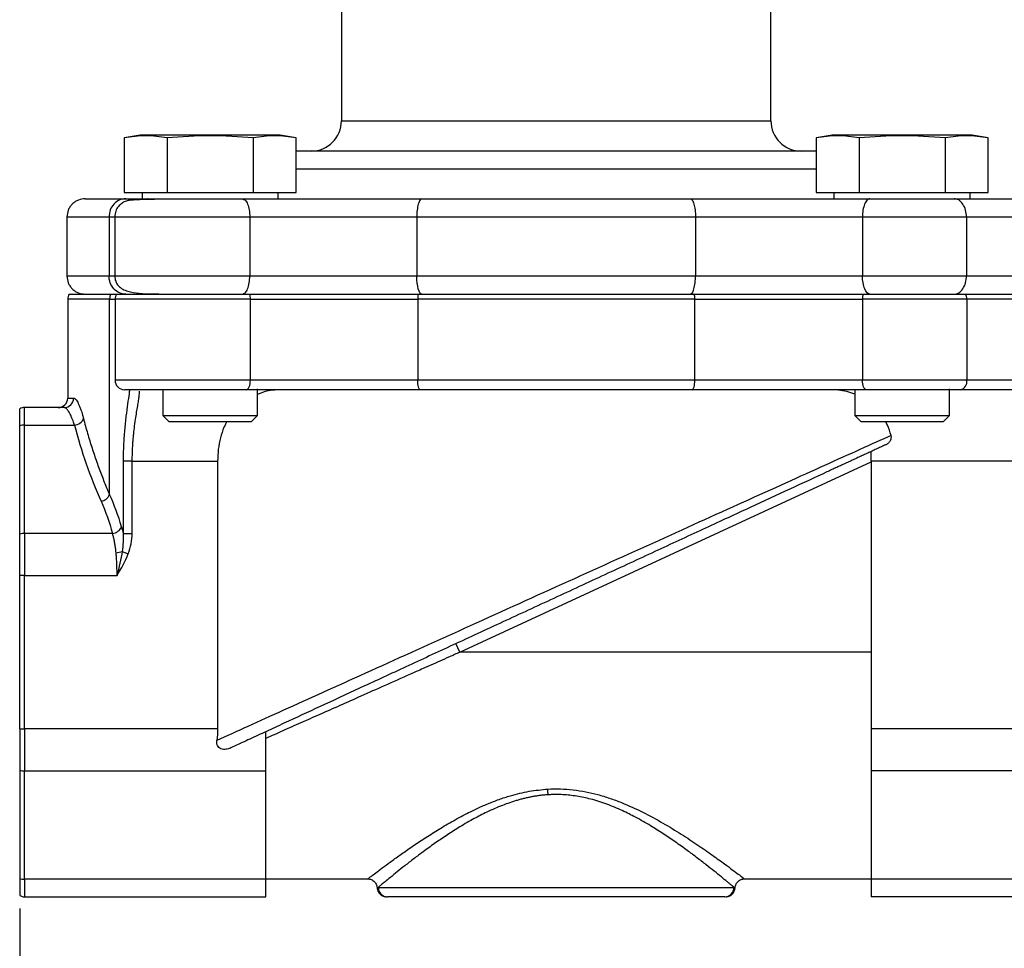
# Model space of a CAD drawing. Header units: inches. Extents: x 0 to 22, y 0 to 17.
# Tile 2 of 15: x 3 to 6.2, y 6.1 to 9.2. Entities that reach past the tile are written whole.
import ezdxf

# ---------------------------------------------------------------- set-up
doc = ezdxf.new("R2010")
doc.units = ezdxf.units.IN
doc.header["$LTSCALE"] = 2
doc.header["$MEASUREMENT"] = 0
doc.linetypes.add('SLD-Solid', pattern=[0])
doc.layers.add('DIMENSIONS', color=140, linetype='SLD-Solid', lineweight=25)
doc.styles.add('SLDTEXTSTYLE0', font='TXT', dxfattribs={"width": 0.75})
doc.dimstyles.new('SLDDIMSTYLE0', dxfattribs={"dimtxt": 0.25, "dimasz": 0.3, "dimexe": 0, "dimexo": 0.0625, "dimgap": 0.0625, "dimtad": 0, "dimtih": 1, "dimtoh": 1, "dimrnd": 1e-09, "dimzin": 4, "dimdsep": 46, "dimtxsty": 'SLDTEXTSTYLE0', "dimsah": 1, "dimcen": 0.09, "dimadec": 0, "dimazin": 1, "dimtfac": 1, "dimtofl": 0, "dimtmove": 0, "dimatfit": 3, "dimfxl": 0, "dimfrac": 2, "dimtolj": 1, "dimtzin": 12, "dimarcsym": 0})
doc.dimstyles.new('SLDDIMSTYLE2', dxfattribs={"dimtxt": 0.25, "dimasz": 0.3, "dimexe": 0, "dimexo": 0.0625, "dimgap": 0.0625, "dimtad": 0, "dimtih": 1, "dimtoh": 1, "dimrnd": 1e-09, "dimzin": 12, "dimdsep": 46, "dimtxsty": 'SLDTEXTSTYLE0', "dimsah": 1, "dimcen": 0.09, "dimadec": 0, "dimazin": 3, "dimtfac": 1, "dimtofl": 0, "dimtmove": 0, "dimatfit": 3, "dimfxl": 0, "dimfrac": 2, "dimtolj": 1, "dimtzin": 12, "dimarcsym": 0})

# ---------------------------------------------------------------- blocks, each defined once
blk = doc.blocks.new('_D')
at = {"layer": 'DIMENSIONS'}
for p, q in [((5.0227, 11.0564), (8.121, 11.0564)), ((7.871, 11.0564), (7.871, 9.1084)), ((7.4553, 8.6569), (7.3792, 8.6569)), ((7.3792, 8.6569), (7.3792, 8.2601)), ((8.2866, 8.6569), (8.3628, 8.6569)), ((8.3628, 8.6569), (8.3628, 8.2601)), ((7.3792, 8.2601), (7.4553, 8.2601)), ((8.3628, 8.2601), (8.2866, 8.2601)), ((7.871, 6.2614), (7.871, 8.2093)), ((6.6918, 6.2614), (8.121, 6.2614))]:
    blk.add_line(p, q, dxfattribs=at)
for points in [[(7.871, 11.0564), (7.811, 10.7564), (7.931, 10.7564)], [(7.871, 6.2614), (7.931, 6.5614), (7.811, 6.5614)]]:
    blk.add_solid(points, dxfattribs=at)
at = {"layer": 'DIMENSIONS', "char_height": 0.25, "attachment_point": 1, "style": 'SLDTEXTSTYLE0'}
for s, insert in [('4.80', (7.5477, 9.03)), ('121.8', (7.4553, 8.5823))]:
    blk.add_mtext(s, dxfattribs=dict(at, insert=insert))
blk = doc.blocks.new('_D_2')
at = {"layer": 'DIMENSIONS'}
for p, q in [((2.9858, 6.2222), (2.9858, 5.2238)), ((6.6078, 6.2222), (6.6078, 5.2238)), ((2.9858, 5.4738), (4.1781, 5.4738)), ((4.4736, 5.4719), (4.3974, 5.4719)), ((4.3974, 5.4719), (4.3974, 5.0751)), ((5.1201, 5.4719), (5.1963, 5.4719)), ((5.1963, 5.4719), (5.1963, 5.0751)), ((6.6078, 5.4738), (5.4155, 5.4738)), ((4.3974, 5.0751), (4.4736, 5.0751)), ((5.1963, 5.0751), (5.1201, 5.0751))]:
    blk.add_line(p, q, dxfattribs=at)
for points in [[(2.9858, 5.4738), (3.2858, 5.4138), (3.2858, 5.5338)], [(6.6078, 5.4738), (6.3078, 5.5338), (6.3078, 5.4138)]]:
    blk.add_solid(points, dxfattribs=at)
at = {"layer": 'DIMENSIONS', "char_height": 0.25, "attachment_point": 1, "style": 'SLDTEXTSTYLE0'}
for s, insert in [('3.62', (4.4736, 5.845)), ('92.0', (4.4736, 5.3973))]:
    blk.add_mtext(s, dxfattribs=dict(at, insert=insert))

msp = doc.modelspace()

# ---------------------------------------------------------------- linework, layer by layer
for p, q in [((4.0473, 9.3704), (4.0473, 8.8214)), ((5.4643, 8.8214), (5.4643, 9.3704)), ((4.0473, 8.8214), (5.4643, 8.8214)), ((3.3831, 8.7744), (3.3308, 8.7651)), ((3.8456, 8.7744), (3.3831, 8.7744)), ((3.8978, 8.7651), (3.8456, 8.7744)), ((5.6661, 8.7744), (5.6138, 8.7651)), ((6.1286, 8.7744), (5.6661, 8.7744)), ((6.1808, 8.7651), (6.1286, 8.7744)), ((3.3308, 8.7651), (3.3308, 8.5844)), ((3.4726, 8.7651), (3.4726, 8.5844)), ((3.7561, 8.7651), (3.7561, 8.5844)), ((3.8978, 8.5844), (3.8978, 8.7651)), ((5.6138, 8.7651), (5.6138, 8.5844)), ((5.7556, 8.7651), (5.7556, 8.5844)), ((6.0391, 8.7651), (6.0391, 8.5844)), ((6.1808, 8.5844), (6.1808, 8.7651)), ((5.6138, 8.6614), (3.8978, 8.6614)), ((3.3308, 8.5844), (3.4726, 8.5844)), ((3.3896, 8.5844), (3.3896, 8.5644)), ((3.4726, 8.5844), (3.7561, 8.5844)), ((3.7561, 8.5844), (3.8978, 8.5844)), ((3.8391, 8.5644), (3.8391, 8.5844)), ((5.6138, 8.5844), (5.7556, 8.5844)), ((5.6726, 8.5844), (5.6726, 8.5644)), ((5.7556, 8.5844), (6.0391, 8.5844)), ((6.0391, 8.5844), (6.1808, 8.5844)), ((6.1221, 8.5644), (6.1221, 8.5844)), ((3.3896, 8.5644), (3.6143, 8.5644)), ((3.7203, 8.5644), (3.7248, 8.5622)), ((6.0691, 8.5644), (6.4478, 8.5644)), ((3.1418, 8.5044), (3.1418, 8.3094)), ((3.2806, 8.5044), (3.2806, 8.3094)), ((3.2806, 8.5044), (3.3015, 8.5044)), ((3.2993, 8.5044), (3.2993, 8.3094)), ((3.7451, 8.5044), (3.7451, 8.3094)), ((3.7451, 8.5044), (4.2961, 8.5044)), ((4.2961, 8.5044), (4.2961, 8.3094)), ((5.2156, 8.5044), (5.2156, 8.3094)), ((5.2156, 8.5044), (5.7665, 8.5044)), ((5.7665, 8.5044), (5.7665, 8.3094)), ((6.1096, 8.5044), (6.1096, 8.3094)), ((6.1096, 8.5044), (6.4882, 8.5044)), ((3.3002, 8.3094), (3.2806, 8.3094)), ((4.2961, 8.3094), (3.7451, 8.3094)), ((5.7665, 8.3094), (5.2156, 8.3094)), ((6.4882, 8.3094), (6.1096, 8.3094)), ((3.1443, 8.2334), (3.1443, 7.9064)), ((3.2825, 8.2334), (3.1443, 8.2334)), ((3.1488, 8.2494), (3.2866, 8.2494)), ((3.2825, 7.588), (3.2825, 8.2334)), ((3.2825, 8.2334), (3.3003, 8.2334)), ((3.2866, 8.2494), (3.3048, 8.2494)), ((3.3003, 8.2334), (3.3003, 7.9654)), ((3.747, 8.2334), (3.3003, 8.2334)), ((3.3048, 8.2494), (3.7451, 8.2494)), ((3.4581, 8.2504), (3.4581, 8.2494)), ((3.7451, 8.2494), (4.3003, 8.2494)), ((3.747, 7.9654), (3.747, 8.2334)), ((3.747, 8.2334), (4.299, 8.2334)), ((5.2134, 8.2334), (4.299, 8.2334)), ((4.299, 8.2334), (4.299, 7.9654)), ((4.3003, 8.2494), (5.2122, 8.2494)), ((4.3131, 8.2494), (4.3049, 8.2494)), ((5.2075, 8.2494), (5.1985, 8.2494)), ((5.2122, 8.2494), (5.7683, 8.2494)), ((5.2134, 7.9654), (5.2134, 8.2334)), ((5.2134, 8.2334), (5.7664, 8.2334)), ((5.7664, 8.2334), (5.7664, 7.9654)), ((6.1109, 8.2334), (5.7664, 8.2334)), ((5.7683, 8.2494), (6.1079, 8.2494)), ((6.1079, 8.2494), (6.4855, 8.2494)), ((6.1109, 8.2334), (6.1109, 7.9654)), ((6.4885, 8.2334), (6.1109, 8.2334)), ((3.747, 7.9654), (3.3003, 7.9654)), ((4.299, 7.9654), (3.747, 7.9654)), ((5.2134, 7.9654), (4.299, 7.9654)), ((5.7664, 7.9654), (5.2134, 7.9654)), ((6.1109, 7.9654), (5.7664, 7.9654)), ((6.4885, 7.9654), (6.1109, 7.9654)), ((3.4581, 7.9344), (3.4581, 7.8494)), ((3.7706, 7.8494), (3.7706, 7.9369)), ((5.7411, 7.9344), (5.7411, 7.8494)), ((6.0536, 7.8494), (6.0536, 7.9369)), ((6.4676, 7.9344), (6.09, 7.9344)), ((3.1443, 7.9064), (3.1635, 7.9064)), ((2.9858, 7.8145), (2.9858, 7.8709)), ((3.0018, 7.8177), (3.0018, 7.8754)), ((3.1329, 7.8754), (3.0018, 7.8754)), ((3.4581, 7.8494), (3.4781, 7.8294)), ((3.4581, 7.8494), (3.6143, 7.8494)), ((3.6143, 7.8494), (3.7706, 7.8494)), ((3.7506, 7.8294), (3.7706, 7.8494)), ((5.7411, 7.8494), (5.7611, 7.8294)), ((5.7411, 7.8494), (5.8973, 7.8494)), ((5.8973, 7.8494), (6.0536, 7.8494)), ((6.0336, 7.8294), (6.0536, 7.8494)), ((2.9858, 7.4572), (2.9858, 7.8145)), ((3.0018, 7.8177), (3.1663, 7.8177)), ((3.0018, 7.4603), (3.0018, 7.8177)), ((3.4781, 7.8294), (3.6143, 7.8294)), ((3.6143, 7.8294), (3.7506, 7.8294)), ((5.7611, 7.8294), (5.8973, 7.8294)), ((5.8973, 7.8294), (6.0336, 7.8294)), ((5.7958, 7.6984), (5.7958, 7.7308)), ((3.3271, 7.6984), (3.3271, 7.4599)), ((3.3572, 7.6984), (3.3271, 7.6984)), ((3.3572, 7.6984), (3.6388, 7.6984)), ((3.3572, 7.4599), (3.3572, 7.6984)), ((3.6388, 7.6984), (3.6388, 6.8157)), ((4.4384, 7.0684), (5.7958, 7.6966)), ((6.511, 7.6984), (5.7958, 7.6984)), ((5.7958, 7.6984), (5.7958, 6.8157)), ((2.9858, 7.321), (2.9858, 7.4572)), ((3.0018, 7.4603), (3.0018, 7.321)), ((3.2919, 7.4603), (3.0018, 7.4603)), ((3.3271, 7.4599), (3.3572, 7.4599)), ((3.3239, 7.4007), (3.344, 7.3932)), ((2.9858, 6.8157), (2.9858, 7.321)), ((3.0018, 7.321), (2.9858, 7.321)), ((3.0018, 7.321), (3.3071, 7.321)), ((3.0018, 6.8157), (3.0018, 7.321)), ((4.4384, 7.0684), (4.4254, 7.0965)), ((5.7958, 7.0684), (4.4384, 7.0684)), ((2.9858, 6.8157), (3.0018, 6.8157)), ((2.9858, 6.8157), (2.9858, 6.6795)), ((3.6388, 6.8157), (3.0018, 6.8157)), ((3.0018, 6.8157), (3.0018, 6.6764)), ((3.7978, 6.6764), (3.7978, 6.806)), ((6.5918, 6.8157), (5.7958, 6.8157)), ((5.7958, 6.8157), (5.7958, 6.6764)), ((2.9858, 6.6795), (2.9858, 6.3222)), ((3.0018, 6.6764), (3.7978, 6.6764)), ((3.0018, 6.3191), (3.0018, 6.6764)), ((3.7978, 6.3191), (3.7978, 6.6764)), ((6.5918, 6.6764), (5.7958, 6.6764)), ((5.7958, 6.6764), (5.7958, 6.3191)), ((2.9858, 6.3222), (2.9858, 6.2658)), ((3.7978, 6.3191), (3.0018, 6.3191)), ((3.0018, 6.3191), (3.0018, 6.2614)), ((3.7978, 6.3204), (4.1352, 6.3204)), ((3.7978, 6.2614), (3.7978, 6.3191)), ((5.3765, 6.3204), (5.7958, 6.3204)), ((6.5918, 6.3191), (5.7958, 6.3191)), ((5.7958, 6.3191), (5.7958, 6.2614)), ((4.1689, 6.2924), (5.3427, 6.2924)), ((3.0018, 6.2614), (3.7978, 6.2614)), ((6.5918, 6.2614), (5.7958, 6.2614))]:
    msp.add_line(p, q)
at = {"flags": 128}
for points in [[(3.734, 7.9344), (3.7366, 7.935), (3.739, 7.9367), (3.7412, 7.9396), (3.7432, 7.9434), (3.7448, 7.9481), (3.746, 7.9535), (3.7467, 7.9593), (3.747, 7.9654)], [(4.3078, 7.9344), (4.3061, 7.935), (4.3044, 7.9367), (4.3029, 7.9396), (4.3016, 7.9434), (4.3005, 7.9481), (4.2997, 7.9535), (4.2992, 7.9593), (4.299, 7.9654)], [(5.2046, 7.9344), (5.2064, 7.935), (5.208, 7.9367), (5.2095, 7.9396), (5.2109, 7.9434), (5.212, 7.9481), (5.2128, 7.9535), (5.2133, 7.9593), (5.2134, 7.9654)], [(5.7794, 7.9344), (5.7769, 7.935), (5.7744, 7.9367), (5.7722, 7.9396), (5.7702, 7.9434), (5.7686, 7.9481), (5.7674, 7.9535), (5.7667, 7.9593), (5.7664, 7.9654)]]:
    msp.add_lwpolyline(points, dxfattribs=at)
for centre, radius, start, end in [((3.9473, 8.8214), 0.1, 270, 0), ((5.5643, 8.8214), 0.1, 180, 270), ((3.1753, 8.2334), 0.031, 148.927, 180), ((3.3157, 8.2334), 0.0332, 151.3465, 180.1319), ((3.3313, 8.2334), 0.031, 148.927, 180), ((3.6805, 8.2337), 0.0665, 359.6686, 13.5877), ((4.3957, 8.2338), 0.0967, 170.7343, 180.2539), ((5.1169, 8.2338), 0.0965, 359.7459, 9.2821), ((5.8328, 8.2337), 0.0664, 166.3897, 180.3317), ((6.0681, 8.2336), 0.0428, 359.6603, 21.5893), ((3.3313, 7.9654), 0.031, 180, 270), ((6.0837, 7.9611), 0.0275, 283.1493, 8.83), ((3.1133, 7.9064), 0.031, 270, 360), ((3.1327, 7.9062), 0.0308, 270.3451, 0.341), ((3.0018, 7.8444), 0.031, 90, 121.073), ((3.1642, 7.852), 0.0345, 273.5254, 338.7848), ((3.0016, 7.7766), 0.0411, 89.6752, 112.5679), ((3.247, 7.6046), 0.0392, 280.5438, 334.8955), ((3.2894, 7.4951), 0.0348, 274.1283, 338.3837), ((3.0016, 7.4192), 0.0411, 89.6752, 112.5679), ((3.2996, 7.465), 0.0687, 273.483, 290.7231), ((3.0016, 6.7175), 0.0411, 247.4321, 270.3248), ((4.1545, 6.5649), 0.576, 3.2815, 5.1491), ((3.0016, 6.3601), 0.0411, 247.4321, 270.3248), ((4.1998, 6.2923), 0.0309, 179.8265, 269.8254), ((5.3118, 6.2923), 0.0309, 270.1746, 0.1735), ((3.0018, 6.2924), 0.031, 238.927, 270)]:
    msp.add_arc(centre, radius, start, end)
for points in [[(3.4726, 8.7651), (3.449, 8.7693), (3.4017, 8.7744), (3.3545, 8.7693), (3.3308, 8.7651)], [(3.8978, 8.7651), (3.8742, 8.7693), (3.8269, 8.7744), (3.7797, 8.7693), (3.7561, 8.7651)], [(5.7556, 8.7651), (5.732, 8.7693), (5.6847, 8.7744), (5.6375, 8.7693), (5.6138, 8.7651)], [(6.1808, 8.7651), (6.1572, 8.7693), (6.1099, 8.7744), (6.0627, 8.7693), (6.0391, 8.7651)], [(4.3131, 8.2494), (4.3037, 8.2494), (4.2961, 8.2762), (4.2961, 8.3094)], [(3.1663, 7.8177), (3.1887, 7.7316), (3.2181, 7.6474), (3.2542, 7.5661)], [(3.3218, 7.4822), (3.3115, 7.5184), (3.2983, 7.5537), (3.2825, 7.588)], [(3.2542, 7.5661), (3.2694, 7.5318), (3.282, 7.4964), (3.2919, 7.4603)], [(3.3218, 7.4822), (3.3238, 7.4752), (3.3256, 7.4677), (3.3271, 7.4599)], [(3.3271, 7.4599), (3.3284, 7.4416), (3.327, 7.4221), (3.3239, 7.4007)], [(3.344, 7.3932), (3.3521, 7.4147), (3.3572, 7.437), (3.3572, 7.4599)], [(3.3239, 7.4007), (3.3202, 7.3755), (3.3142, 7.3485), (3.3071, 7.321)], [(3.3071, 7.321), (3.3212, 7.3441), (3.3345, 7.3677), (3.344, 7.3932)], [(3.6388, 6.8157), (3.6388, 6.8026), (3.6379, 6.7897), (3.6361, 6.777)], [(4.1689, 6.2924), (4.1665, 6.2914), (4.1653, 6.2909), (4.1653, 6.2909)], [(5.3464, 6.2909), (5.3464, 6.2909), (5.3451, 6.2914), (5.3427, 6.2924)], [(4.1962, 6.2614), (4.1962, 6.2614), (4.1974, 6.2614), (4.1997, 6.2614)]]:
    msp.add_open_spline(points, degree=3)
for points, knots in [([(3.7561, 8.7651), (3.7089, 8.7693), (3.6617, 8.7718), (3.567, 8.7718), (3.5197, 8.7693), (3.4726, 8.7651)], [0, 0, 0, 0, 0.5, 0.5, 1, 1, 1, 1]), ([(6.0391, 8.7651), (5.9919, 8.7693), (5.9447, 8.7718), (5.85, 8.7718), (5.8027, 8.7693), (5.7556, 8.7651)], [0, 0, 0, 0, 0.5, 0.5, 1, 1, 1, 1]), ([(4.7558, 8.7214), (4.7192, 8.7214), (4.646, 8.7214), (4.535, 8.7214), (4.4237, 8.7214), (4.3119, 8.7214), (4.2029, 8.7214), (4.0972, 8.7214), (3.9984, 8.7214), (3.9316, 8.7214), (3.9009, 8.7214), (3.8978, 8.7214)], [0, 0, 0, 0, 0.1147645, 0.2295399, 0.3511897, 0.472861, 0.5995815, 0.7263236, 0.8557404, 0.9851794, 1, 1, 1, 1]), ([(5.6138, 8.7214), (5.6107, 8.7214), (5.5801, 8.7214), (5.5132, 8.7214), (5.4253, 8.7214), (5.3438, 8.7214), (5.272, 8.7214), (5.187, 8.7214), (5.0879, 8.7214), (4.9767, 8.7214), (4.8656, 8.7214), (4.7924, 8.7214), (4.7558, 8.7214)], [0, 0, 0, 0, 0.0148199, 0.1442289, 0.2736601, 0.358217, 0.4425912, 0.5271674, 0.6488098, 0.7704738, 0.8852315, 1, 1, 1, 1]), ([(3.2018, 8.5644), (3.1943, 8.5636), (3.1827, 8.5623), (3.1687, 8.5548), (3.1591, 8.5471), (3.1513, 8.5375), (3.1439, 8.5235), (3.1426, 8.5119), (3.1418, 8.5044)], [0, 0, 0, 0, 0.239468, 0.368363, 0.499991, 0.63162, 0.760519, 1, 1, 1, 1]), ([(3.2018, 8.5644), (3.2019, 8.5644), (3.2019, 8.5644), (3.2026, 8.5644), (3.2036, 8.5644), (3.205, 8.5644), (3.2067, 8.5644), (3.2089, 8.5644), (3.2115, 8.5644), (3.2145, 8.5644), (3.2179, 8.5644), (3.2217, 8.5644), (3.2259, 8.5644), (3.2305, 8.5644), (3.2369, 8.5644), (3.2456, 8.5644), (3.2573, 8.5644), (3.2702, 8.5644), (3.2845, 8.5644), (3.3001, 8.5644), (3.317, 8.5644), (3.3293, 8.5644), (3.3355, 8.5644)], [0, 0, 0, 0, 0.038559, 0.077064, 0.115525, 0.153952, 0.192355, 0.230743, 0.269128, 0.307518, 0.345924, 0.384355, 0.422823, 0.461335, 0.499904, 0.571276, 0.642565, 0.713836, 0.785151, 0.856575, 0.92817, 1, 1, 1, 1]), ([(3.3355, 8.5644), (3.3283, 8.5644), (3.3211, 8.5628), (3.3079, 8.5568), (3.3018, 8.5523), (3.2916, 8.5412), (3.2875, 8.5346), (3.282, 8.5201), (3.2806, 8.5122), (3.2806, 8.5044)], [0, 0, 0, 0, 0.25, 0.25, 0.5, 0.5, 0.75, 0.75, 1, 1, 1, 1]), ([(3.7248, 8.5634), (3.715, 8.5634), (3.6957, 8.5634), (3.6566, 8.5633), (3.6086, 8.5633), (3.5545, 8.5631), (3.5064, 8.563), (3.4653, 8.5627), (3.4312, 8.5623), (3.4039, 8.5619), (3.3806, 8.5612), (3.3616, 8.5602), (3.3475, 8.559), (3.3353, 8.5563), (3.3223, 8.5496), (3.3109, 8.5393), (3.3014, 8.5239), (3.3, 8.511), (3.2993, 8.5044)], [0, 0, 0, 0, 0.055408, 0.108992, 0.210397, 0.304785, 0.391799, 0.472294, 0.545273, 0.61173, 0.670878, 0.738687, 0.794223, 0.841931, 0.878288, 0.916776, 0.957758, 1, 1, 1, 1]), ([(3.3355, 8.5644), (3.348, 8.5644), (3.3733, 8.5644), (3.3962, 8.5644), (3.408, 8.5644), (3.4071, 8.5644), (3.4068, 8.5644)], [0, 0, 0, 0, 0.283667, 0.569903, 0.858233, 1, 1, 1, 1]), ([(3.7203, 8.5644), (3.7261, 8.5644), (3.7375, 8.5644), (3.7549, 8.5644), (3.7724, 8.5644), (3.7901, 8.5644), (3.8079, 8.5644), (3.8258, 8.5644), (3.8439, 8.5644), (3.8807, 8.5644), (3.9368, 8.5644), (4.0129, 8.5644), (4.0895, 8.5644), (4.1505, 8.5644), (4.1957, 8.5644), (4.2254, 8.5644), (4.2549, 8.5644), (4.2842, 8.5644), (4.3035, 8.5644), (4.3131, 8.5644)], [0, 0, 0, 0, 0.031052, 0.06206, 0.093037, 0.124001, 0.154965, 0.185946, 0.216959, 0.248018, 0.373994, 0.500004, 0.625979, 0.751989, 0.801649, 0.851217, 0.900756, 0.95033, 1, 1, 1, 1]), ([(3.7248, 8.5622), (3.7265, 8.5617), (3.7314, 8.56), (3.7383, 8.5476), (3.744, 8.528), (3.7447, 8.5122), (3.7451, 8.5044)], [0, 0, 0, 0, 0.151166, 0.434111, 0.717055, 1, 1, 1, 1]), ([(4.3131, 8.5644), (4.3111, 8.5644), (4.309, 8.5631), (4.3048, 8.5572), (4.3027, 8.5526), (4.2994, 8.5409), (4.2981, 8.5338), (4.2964, 8.5191), (4.2961, 8.5114), (4.2961, 8.5044)], [0, 0, 0, 0, 0.25, 0.25, 0.5, 0.5, 0.75, 0.75, 1, 1, 1, 1]), ([(4.3131, 8.5644), (4.3214, 8.5644), (4.3379, 8.5644), (4.3628, 8.5644), (4.3878, 8.5644), (4.4128, 8.5644), (4.4378, 8.5644), (4.4629, 8.5644), (4.5239, 8.5644), (4.6216, 8.5644), (4.749, 8.5644), (4.8687, 8.5644), (4.9578, 8.5644), (5.0241, 8.5644), (5.068, 8.5644), (5.1117, 8.5644), (5.1553, 8.5644), (5.1841, 8.5644), (5.1985, 8.5644)], [0, 0, 0, 0, 0.028789, 0.057508, 0.086165, 0.114767, 0.143323, 0.171839, 0.200325, 0.350479, 0.500802, 0.625661, 0.750544, 0.800213, 0.849952, 0.899802, 0.949804, 1, 1, 1, 1]), ([(5.1985, 8.5644), (5.2008, 8.5644), (5.203, 8.5628), (5.2071, 8.5568), (5.209, 8.5523), (5.2122, 8.5412), (5.2134, 8.5346), (5.2151, 8.5201), (5.2156, 8.5122), (5.2156, 8.5044)], [0, 0, 0, 0, 0.25, 0.25, 0.5, 0.5, 0.75, 0.75, 1, 1, 1, 1]), ([(5.1985, 8.5644), (5.2046, 8.5644), (5.2166, 8.5644), (5.2349, 8.5644), (5.2532, 8.5644), (5.2715, 8.5644), (5.29, 8.5644), (5.3086, 8.5644), (5.3272, 8.5644), (5.365, 8.5644), (5.4222, 8.5644), (5.4987, 8.5644), (5.5748, 8.5644), (5.6347, 8.5644), (5.6786, 8.5644), (5.7073, 8.5644), (5.7357, 8.5644), (5.7638, 8.5644), (5.7821, 8.5644), (5.7913, 8.5644)], [0, 0, 0, 0, 0.031052, 0.06206, 0.093037, 0.124001, 0.154965, 0.185946, 0.216959, 0.248019, 0.373994, 0.500004, 0.625979, 0.751989, 0.801649, 0.851217, 0.900756, 0.950329, 1, 1, 1, 1]), ([(5.7913, 8.5644), (5.7884, 8.5644), (5.7852, 8.5631), (5.7791, 8.5572), (5.7762, 8.5526), (5.7714, 8.5409), (5.7695, 8.5338), (5.7671, 8.5191), (5.7665, 8.5114), (5.7665, 8.5044)], [0, 0, 0, 0, 0.25, 0.25, 0.5, 0.5, 0.75, 0.75, 1, 1, 1, 1]), ([(5.7913, 8.5644), (5.7946, 8.5644), (5.8011, 8.5644), (5.8111, 8.5644), (5.8212, 8.5644), (5.8314, 8.5644), (5.8416, 8.5644), (5.852, 8.5644), (5.8711, 8.5644), (5.8995, 8.5644), (5.9367, 8.5644), (5.973, 8.5644), (6.002, 8.5644), (6.024, 8.5644), (6.0398, 8.5644), (6.055, 8.5644), (6.0644, 8.5644), (6.0691, 8.5644)], [0, 0, 0, 0, 0.036152, 0.072039, 0.10772, 0.143255, 0.178705, 0.214132, 0.249597, 0.374387, 0.499249, 0.624121, 0.749065, 0.811556, 0.873985, 0.936689, 1, 1, 1, 1]), ([(6.1096, 8.5044), (6.1096, 8.5114), (6.1087, 8.5191), (6.1047, 8.5338), (6.1016, 8.5409), (6.0938, 8.5526), (6.089, 8.5572), (6.079, 8.5631), (6.0739, 8.5644), (6.0691, 8.5644)], [0, 0, 0, 0, 0.25, 0.25, 0.5, 0.5, 0.75, 0.75, 1, 1, 1, 1]), ([(3.1418, 8.5044), (3.1418, 8.5044), (3.1389, 8.5044), (3.149, 8.5044), (3.1738, 8.5044), (3.217, 8.5044), (3.2594, 8.5044), (3.2806, 8.5044)], [0, 0, 0, 0, 0.000059, 0.24905, 0.499958, 0.749621, 1, 1, 1, 1]), ([(3.2995, 8.5044), (3.2999, 8.5044), (3.3008, 8.5044), (3.3102, 8.5044), (3.3255, 8.5044), (3.3469, 8.5044), (3.3737, 8.5044), (3.4055, 8.5044), (3.4417, 8.5044), (3.4813, 8.5044), (3.5238, 8.5044), (3.5681, 8.5044), (3.6133, 8.5044), (3.6511, 8.5044), (3.6808, 8.5044), (3.7028, 8.5044), (3.7244, 8.5044), (3.7382, 8.5044), (3.7451, 8.5044)], [0, 0, 0, 0, 0.067448, 0.138888, 0.210866, 0.282435, 0.354145, 0.426005, 0.497501, 0.569531, 0.640988, 0.712949, 0.784548, 0.856225, 0.892316, 0.928299, 0.96422, 1, 1, 1, 1]), ([(4.2961, 8.5044), (4.3052, 8.5044), (4.3147, 8.5044), (4.3335, 8.5044), (4.3429, 8.5044), (4.3711, 8.5044), (4.39, 8.5044), (4.447, 8.5044), (4.4853, 8.5044), (4.5624, 8.5044), (4.6012, 8.5044), (4.6788, 8.5044), (4.7176, 8.5044), (4.7955, 8.5044), (4.8345, 8.5044), (4.9119, 8.5044), (4.9504, 8.5044), (5.0652, 8.5044), (5.1409, 8.5044), (5.2156, 8.5044)], [0, 0, 0, 0, 0.03125, 0.03125, 0.0625, 0.0625, 0.125, 0.125, 0.25, 0.25, 0.375, 0.375, 0.5, 0.5, 0.625, 0.625, 0.75, 0.75, 1, 1, 1, 1]), ([(5.7665, 8.5044), (5.7679, 8.5044), (5.7699, 8.5044), (5.7734, 8.5044), (5.7752, 8.5044), (5.7805, 8.5044), (5.7841, 8.5044), (5.7949, 8.5044), (5.8021, 8.5044), (5.8241, 8.5044), (5.839, 8.5044), (5.8695, 8.5044), (5.885, 8.5044), (5.9155, 8.5044), (5.9307, 8.5044), (5.9609, 8.5044), (5.9761, 8.5044), (6.0054, 8.5044), (6.0196, 8.5044), (6.0472, 8.5044), (6.0605, 8.5044), (6.0797, 8.5044), (6.086, 8.5044), (6.0951, 8.5044), (6.098, 8.5044), (6.1025, 8.5044), (6.1039, 8.5044), (6.1068, 8.5044), (6.1084, 8.5044), (6.1096, 8.5044)], [0, 0, 0, 0, 0.015625, 0.015625, 0.03125, 0.03125, 0.0625, 0.0625, 0.125, 0.125, 0.25, 0.25, 0.375, 0.375, 0.5, 0.5, 0.625, 0.625, 0.75, 0.75, 0.875, 0.875, 0.9375, 0.9375, 0.96875, 0.96875, 0.984375, 0.984375, 1, 1, 1, 1]), ([(3.2806, 8.3094), (3.2594, 8.3094), (3.217, 8.3094), (3.1738, 8.3094), (3.149, 8.3094), (3.1389, 8.3094), (3.1418, 8.3094), (3.1418, 8.3094)], [0, 0, 0, 0, 0.250379, 0.500042, 0.75095, 0.999941, 1, 1, 1, 1]), ([(3.1418, 8.3094), (3.1426, 8.3018), (3.1439, 8.2902), (3.1513, 8.2762), (3.1591, 8.2666), (3.1687, 8.2589), (3.1827, 8.2514), (3.1943, 8.2502), (3.2018, 8.2494)], [0, 0, 0, 0, 0.239481, 0.36838, 0.500009, 0.631637, 0.760532, 1, 1, 1, 1]), ([(3.3355, 8.2494), (3.329, 8.2494), (3.322, 8.2506), (3.3085, 8.2565), (3.302, 8.2611), (3.2913, 8.2728), (3.2871, 8.2799), (3.2818, 8.2947), (3.2806, 8.3023), (3.2806, 8.3094)], [0, 0, 0, 0, 0.25, 0.25, 0.5, 0.5, 0.75, 0.75, 1, 1, 1, 1]), ([(3.2993, 8.3094), (3.3, 8.3033), (3.3014, 8.2908), (3.3114, 8.2761), (3.3255, 8.2653), (3.3473, 8.2565), (3.3795, 8.2515), (3.4147, 8.2504), (3.4376, 8.2504), (3.4453, 8.2504)], [0, 0, 0, 0, 0.102576, 0.211196, 0.323695, 0.439689, 0.665518, 0.887467, 1, 1, 1, 1]), ([(3.7451, 8.3094), (3.7359, 8.3094), (3.7173, 8.3094), (3.6882, 8.3094), (3.6536, 8.3094), (3.6133, 8.3094), (3.5681, 8.3094), (3.5238, 8.3094), (3.4813, 8.3094), (3.4417, 8.3094), (3.4055, 8.3094), (3.3737, 8.3094), (3.3469, 8.3094), (3.3255, 8.3094), (3.3102, 8.3094), (3.3008, 8.3094), (3.2999, 8.3094), (3.2995, 8.3094)], [0, 0, 0, 0, 0.047756, 0.095659, 0.143755, 0.215433, 0.287034, 0.358997, 0.430456, 0.502487, 0.573985, 0.645846, 0.717558, 0.789129, 0.861109, 0.93255, 1, 1, 1, 1]), ([(3.7248, 8.2515), (3.7265, 8.2521), (3.7314, 8.2537), (3.7383, 8.2661), (3.744, 8.2857), (3.7447, 8.3015), (3.7451, 8.3094)], [0, 0, 0, 0, 0.151176, 0.434118, 0.717059, 1, 1, 1, 1]), ([(5.2156, 8.3094), (5.1409, 8.3094), (5.0652, 8.3094), (4.9504, 8.3094), (4.9119, 8.3094), (4.8345, 8.3094), (4.7955, 8.3094), (4.7176, 8.3094), (4.6788, 8.3094), (4.6012, 8.3094), (4.5624, 8.3094), (4.4853, 8.3094), (4.447, 8.3094), (4.39, 8.3094), (4.3711, 8.3094), (4.3429, 8.3094), (4.3335, 8.3094), (4.3147, 8.3094), (4.3052, 8.3094), (4.2961, 8.3094)], [0, 0, 0, 0, 0.25, 0.25, 0.375, 0.375, 0.5, 0.5, 0.625, 0.625, 0.75, 0.75, 0.875, 0.875, 0.9375, 0.9375, 0.96875, 0.96875, 1, 1, 1, 1]), ([(5.1985, 8.2494), (5.2006, 8.2494), (5.2027, 8.2506), (5.2069, 8.2565), (5.2089, 8.2611), (5.2123, 8.2728), (5.2136, 8.2799), (5.2152, 8.2947), (5.2156, 8.3023), (5.2156, 8.3094)], [0, 0, 0, 0, 0.25, 0.25, 0.5, 0.5, 0.75, 0.75, 1, 1, 1, 1]), ([(6.1096, 8.3094), (6.1084, 8.3094), (6.1068, 8.3094), (6.1039, 8.3094), (6.1025, 8.3094), (6.098, 8.3094), (6.0951, 8.3094), (6.086, 8.3094), (6.0797, 8.3094), (6.0605, 8.3094), (6.0472, 8.3094), (6.0196, 8.3094), (6.0054, 8.3094), (5.9761, 8.3094), (5.961, 8.3094), (5.9307, 8.3094), (5.9155, 8.3094), (5.885, 8.3094), (5.8695, 8.3094), (5.839, 8.3094), (5.8241, 8.3094), (5.8021, 8.3094), (5.7949, 8.3094), (5.7841, 8.3094), (5.7805, 8.3094), (5.7752, 8.3094), (5.7734, 8.3094), (5.7708, 8.3094), (5.7698, 8.3094), (5.7681, 8.3094), (5.7673, 8.3094), (5.7665, 8.3094)], [0, 0, 0, 0, 0.015625, 0.015625, 0.03125, 0.03125, 0.0625, 0.0625, 0.125, 0.125, 0.25, 0.25, 0.375, 0.375, 0.5, 0.5, 0.625, 0.625, 0.75, 0.75, 0.875, 0.875, 0.9375, 0.9375, 0.96875, 0.96875, 0.984375, 0.984375, 0.992187, 0.992187, 1, 1, 1, 1]), ([(5.7914, 8.2494), (5.7848, 8.2494), (5.7785, 8.2557), (5.7692, 8.2782), (5.7665, 8.2934), (5.7665, 8.3094)], [0, 0, 0, 0, 0.5, 0.5, 1, 1, 1, 1]), ([(6.0691, 8.2494), (6.0739, 8.2494), (6.079, 8.2506), (6.089, 8.2565), (6.0938, 8.2611), (6.1016, 8.2728), (6.1047, 8.2799), (6.1087, 8.2947), (6.1096, 8.3023), (6.1096, 8.3094)], [0, 0, 0, 0, 0.25, 0.25, 0.5, 0.5, 0.75, 0.75, 1, 1, 1, 1]), ([(3.3482, 7.9344), (3.3477, 7.9299), (3.3463, 7.9176), (3.3419, 7.8879), (3.3364, 7.8477), (3.3315, 7.8013), (3.3279, 7.751), (3.3274, 7.7159), (3.3271, 7.6984)], [0, 0, 0, 0, 0.100134, 0.278014, 0.456803, 0.636568, 0.817957, 1, 1, 1, 1]), ([(3.734, 7.9344), (3.7217, 7.9344), (3.697, 7.9344), (3.6571, 7.9344), (3.616, 7.9344), (3.5743, 7.9344), (3.5334, 7.9344), (3.4948, 7.9344), (3.4593, 7.9344), (3.4273, 7.9344), (3.3991, 7.9344), (3.3749, 7.9344), (3.3552, 7.9344), (3.3411, 7.9344), (3.3326, 7.9344), (3.332, 7.9344), (3.3317, 7.9344)], [0, 0, 0, 0, 0.070365, 0.140782, 0.214159, 0.287642, 0.361017, 0.434502, 0.504839, 0.575284, 0.645623, 0.716066, 0.789444, 0.862926, 0.936301, 1, 1, 1, 1]), ([(3.3572, 7.6984), (3.3575, 7.7133), (3.3578, 7.7335), (3.3593, 7.7583), (3.3605, 7.7737), (3.3623, 7.793), (3.3651, 7.8164), (3.3687, 7.8421), (3.3726, 7.8657), (3.376, 7.8862), (3.3788, 7.9033), (3.381, 7.9196), (3.3809, 7.9259), (3.3807, 7.9298)], [0, 0, 0, 0, 0.137409, 0.185736, 0.235313, 0.28615, 0.375953, 0.476413, 0.571669, 0.66706, 0.763489, 0.857193, 1, 1, 1, 1]), ([(4.0759, 7.9344), (4.07, 7.9344), (4.0583, 7.9344), (4.0406, 7.9344), (4.023, 7.9344), (4.0054, 7.9344), (3.9879, 7.9344), (3.9704, 7.9344), (3.953, 7.9344), (3.9356, 7.9344), (3.9182, 7.9344), (3.8952, 7.9344), (3.8666, 7.9344), (3.8327, 7.9344), (3.7993, 7.9344), (3.7663, 7.9344), (3.7448, 7.9344), (3.734, 7.9344)], [0, 0, 0, 0, 0.050125, 0.10016, 0.150129, 0.200055, 0.249961, 0.299871, 0.349808, 0.399795, 0.449856, 0.500014, 0.600169, 0.700058, 0.799868, 0.899787, 1, 1, 1, 1]), ([(3.8552, 7.9344), (3.8365, 7.9338), (3.8068, 7.933), (3.7803, 7.9225), (3.7706, 7.9187)], [0, 0, 0, 0, 0.632466, 1, 1, 1, 1]), ([(4.3078, 7.9344), (4.3024, 7.9344), (4.2917, 7.9344), (4.2754, 7.9344), (4.2591, 7.9344), (4.2427, 7.9344), (4.2262, 7.9344), (4.2097, 7.9344), (4.1889, 7.9344), (4.1639, 7.9344), (4.1347, 7.9344), (4.1053, 7.9344), (4.0857, 7.9344), (4.0759, 7.9344)], [0, 0, 0, 0, 0.071471, 0.142879, 0.214252, 0.285622, 0.357018, 0.42847, 0.500009, 0.625036, 0.749936, 0.87487, 1, 1, 1, 1]), ([(5.2046, 7.9344), (5.1966, 7.9344), (5.1805, 7.9344), (5.1562, 7.9344), (5.1319, 7.9344), (5.1074, 7.9344), (5.0829, 7.9344), (5.0583, 7.9344), (5.0336, 7.9344), (5.0088, 7.9344), (4.9546, 7.9344), (4.8705, 7.9344), (4.7563, 7.9344), (4.642, 7.9344), (4.5512, 7.9344), (4.4838, 7.9344), (4.4394, 7.9344), (4.3952, 7.9344), (4.3513, 7.9344), (4.3223, 7.9344), (4.3078, 7.9344)], [0, 0, 0, 0, 0.027662, 0.055302, 0.082925, 0.11054, 0.138153, 0.165772, 0.193402, 0.221052, 0.248728, 0.37433, 0.500003, 0.625605, 0.751278, 0.801052, 0.85077, 0.900474, 0.950203, 1, 1, 1, 1]), ([(5.4369, 7.9344), (5.4313, 7.9344), (5.4201, 7.9344), (5.4033, 7.9344), (5.3865, 7.9344), (5.3697, 7.9344), (5.353, 7.9344), (5.3363, 7.9344), (5.3154, 7.9344), (5.2905, 7.9344), (5.2616, 7.9344), (5.233, 7.9344), (5.2141, 7.9344), (5.2046, 7.9344)], [0, 0, 0, 0, 0.071472, 0.142879, 0.214252, 0.285622, 0.357017, 0.428469, 0.500008, 0.625036, 0.749936, 0.874869, 1, 1, 1, 1]), ([(5.7794, 7.9344), (5.774, 7.9344), (5.7633, 7.9344), (5.747, 7.9344), (5.7306, 7.9344), (5.714, 7.9344), (5.6974, 7.9344), (5.6806, 7.9344), (5.6637, 7.9344), (5.6467, 7.9344), (5.6295, 7.9344), (5.6065, 7.9344), (5.5776, 7.9344), (5.5427, 7.9344), (5.5076, 7.9344), (5.4723, 7.9344), (5.4487, 7.9344), (5.4369, 7.9344)], [0, 0, 0, 0, 0.050125, 0.100161, 0.15013, 0.200055, 0.249961, 0.299871, 0.349808, 0.399795, 0.449856, 0.500014, 0.600169, 0.700058, 0.799868, 0.899786, 1, 1, 1, 1]), ([(5.7411, 7.9194), (5.7326, 7.9226), (5.7061, 7.9326), (5.6765, 7.9337), (5.6564, 7.9344)], [0, 0, 0, 0, 0.318995, 1, 1, 1, 1]), ([(6.09, 7.9344), (6.0874, 7.9344), (6.0824, 7.9344), (6.0745, 7.9344), (6.0664, 7.9344), (6.0581, 7.9344), (6.0496, 7.9344), (6.0409, 7.9344), (6.032, 7.9344), (6.0133, 7.9344), (5.9837, 7.9344), (5.9422, 7.9344), (5.8996, 7.9344), (5.8644, 7.9344), (5.8371, 7.9344), (5.8174, 7.9344), (5.7981, 7.9344), (5.7857, 7.9344), (5.7794, 7.9344)], [0, 0, 0, 0, 0.030698, 0.061282, 0.091794, 0.122271, 0.152753, 0.183281, 0.213893, 0.244629, 0.372233, 0.500018, 0.627618, 0.755407, 0.816678, 0.877656, 0.938658, 1, 1, 1, 1]), ([(3.1635, 7.9064), (3.164, 7.9063), (3.1649, 7.9063), (3.1663, 7.9057), (3.1678, 7.9048), (3.1694, 7.9036), (3.1717, 7.9012), (3.175, 7.8968), (3.1792, 7.8892), (3.1836, 7.8797), (3.1874, 7.8695), (3.1908, 7.8594), (3.1936, 7.8499), (3.1954, 7.843), (3.1963, 7.8396)], [0, 0, 0, 0, 0.049892, 0.099718, 0.149557, 0.199486, 0.249584, 0.374518, 0.49978, 0.624163, 0.748741, 0.832562, 0.916199, 1, 1, 1, 1]), ([(3.1663, 7.8177), (3.1657, 7.8196), (3.1642, 7.8244), (3.1615, 7.8322), (3.1581, 7.8415), (3.1538, 7.8515), (3.1493, 7.8599), (3.1452, 7.8662), (3.1417, 7.8705), (3.1385, 7.8734), (3.1355, 7.8751), (3.1337, 7.8753), (3.1329, 7.8754)], [0, 0, 0, 0, 0.054992, 0.132515, 0.232563, 0.35513, 0.500208, 0.608365, 0.712415, 0.812365, 0.908224, 1, 1, 1, 1]), ([(3.1963, 7.8396), (3.1985, 7.8312), (3.2028, 7.8146), (3.2097, 7.79), (3.2169, 7.7658), (3.2244, 7.742), (3.2321, 7.7187), (3.24, 7.6959), (3.2481, 7.6734), (3.2564, 7.6514), (3.2649, 7.6299), (3.2736, 7.6088), (3.2796, 7.5949), (3.2825, 7.588)], [0, 0, 0, 0, 0.098442, 0.195375, 0.290801, 0.38472, 0.477132, 0.568038, 0.657439, 0.745334, 0.831726, 0.916614, 1, 1, 1, 1]), ([(3.6693, 7.8294), (3.6661, 7.8232), (3.6574, 7.807), (3.6478, 7.776), (3.6402, 7.7381), (3.6393, 7.7116), (3.6388, 7.6984)], [0, 0, 0, 0, 0.16945, 0.447146, 0.724636, 1, 1, 1, 1]), ([(5.8611, 7.7836), (5.8574, 7.7954), (5.8523, 7.8119), (5.8445, 7.8255), (5.8423, 7.8294)], [0, 0, 0, 0, 0.713895, 1, 1, 1, 1]), ([(5.8611, 7.7836), (5.7973, 7.7547), (5.7234, 7.7213), (5.5597, 7.6472), (5.4697, 7.6066), (5.2787, 7.5201), (5.1776, 7.4744), (4.9696, 7.3803), (4.8627, 7.3319), (4.7558, 7.2836)], [0, 0, 0, 0, 0.25, 0.25, 0.5, 0.5, 0.75, 0.75, 1, 1, 1, 1]), ([(5.8426, 7.7524), (5.8457, 7.7539), (5.8486, 7.7556), (5.8538, 7.7598), (5.8561, 7.7623), (5.8597, 7.7678), (5.861, 7.7709), (5.8622, 7.7773), (5.862, 7.7805), (5.8611, 7.7836)], [0, 0, 0, 0, 0.25, 0.25, 0.5, 0.5, 0.75, 0.75, 1, 1, 1, 1]), ([(5.8426, 7.7524), (5.8382, 7.7504), (5.8293, 7.7463), (5.8157, 7.74), (5.8019, 7.7336), (5.7878, 7.727), (5.7734, 7.7204), (5.7588, 7.7136), (5.7439, 7.7067), (5.7288, 7.6997), (5.7134, 7.6926), (5.6977, 7.6854), (5.6818, 7.678), (5.6656, 7.6705), (5.616, 7.6475), (5.5284, 7.607), (5.4176, 7.5557), (5.3234, 7.5121), (5.2229, 7.4656), (5.0911, 7.4046), (4.9267, 7.3285), (4.7585, 7.2506), (4.5904, 7.1729), (4.4264, 7.097), (4.2953, 7.0363), (4.1955, 6.9901), (4.102, 6.9468), (3.9922, 6.896), (3.9008, 6.8537), (3.843, 6.8269), (3.814, 6.8135), (3.7859, 6.8005), (3.7587, 6.7879), (3.7324, 6.7757), (3.707, 6.764), (3.6908, 6.7565), (3.6827, 6.7527)], [0, 0, 0, 0, 0.008407, 0.016815, 0.025227, 0.033644, 0.042069, 0.050504, 0.058952, 0.067415, 0.075894, 0.084393, 0.092912, 0.101456, 0.110024, 0.170628, 0.231858, 0.264166, 0.296628, 0.363342, 0.43144, 0.500248, 0.569045, 0.637109, 0.70377, 0.736177, 0.768471, 0.829601, 0.890141, 0.906006, 0.92179, 0.937507, 0.953172, 0.9688, 0.984404, 1, 1, 1, 1]), ([(3.3037, 7.3964), (3.3035, 7.3989), (3.303, 7.404), (3.3021, 7.4113), (3.3011, 7.4183), (3.3001, 7.4251), (3.2989, 7.4316), (3.2977, 7.4379), (3.2964, 7.4439), (3.295, 7.4497), (3.2935, 7.4551), (3.2924, 7.4586), (3.2919, 7.4603)], [0, 0, 0, 0, 0.10571, 0.210108, 0.31321, 0.41503, 0.515586, 0.614893, 0.712969, 0.809833, 0.905504, 1, 1, 1, 1]), ([(3.3071, 7.321), (3.3071, 7.324), (3.3071, 7.33), (3.3069, 7.3388), (3.3067, 7.3475), (3.3064, 7.3561), (3.3061, 7.3645), (3.3056, 7.3728), (3.3051, 7.3809), (3.3045, 7.3887), (3.304, 7.3939), (3.3037, 7.3964)], [0, 0, 0, 0, 0.115632, 0.230109, 0.343441, 0.455639, 0.566713, 0.676675, 0.785535, 0.893306, 1, 1, 1, 1]), ([(4.7558, 7.2836), (4.6469, 7.2343), (4.538, 7.185), (4.3262, 7.0892), (4.2234, 7.0427), (4.0296, 6.955), (3.9386, 6.9138), (3.7736, 6.8392), (3.6996, 6.8057), (3.6361, 6.777)], [0, 0, 0, 0, 0.25, 0.25, 0.5, 0.5, 0.75, 0.75, 1, 1, 1, 1]), ([(4.4384, 7.0684), (4.4268, 7.0632), (4.4046, 7.0533), (4.3727, 7.0391), (4.3439, 7.0263), (4.3182, 7.0149), (4.2955, 7.0048), (4.2526, 6.9858), (4.1917, 6.9587), (4.1142, 6.9243), (4.0433, 6.8927), (3.977, 6.8633), (3.9142, 6.8354), (3.8548, 6.809), (3.8165, 6.7919), (3.7978, 6.7837)], [0, 0, 0, 0, 0.054234, 0.103736, 0.148504, 0.18854, 0.223843, 0.254413, 0.388603, 0.508012, 0.616793, 0.720381, 0.818777, 0.911982, 1, 1, 1, 1]), ([(3.6827, 6.7527), (3.6776, 6.7504), (3.6722, 6.7486), (3.661, 6.7472), (3.6551, 6.7475), (3.6447, 6.7517), (3.6404, 6.7557), (3.6358, 6.7658), (3.6353, 6.7714), (3.6361, 6.777)], [0, 0, 0, 0, 0.25, 0.25, 0.5, 0.5, 0.75, 0.75, 1, 1, 1, 1]), ([(4.1352, 6.321), (4.135, 6.3209), (4.1347, 6.3206), (4.1416, 6.3259), (4.1552, 6.3363), (4.1752, 6.3514), (4.2009, 6.3703), (4.2313, 6.3924), (4.2662, 6.4171), (4.3048, 6.4433), (4.3469, 6.4707), (4.3925, 6.4986), (4.4409, 6.5259), (4.4872, 6.5493), (4.5294, 6.5681), (4.5669, 6.5827), (4.6121, 6.5974), (4.6656, 6.6108), (4.7076, 6.6147), (4.7282, 6.6166)], [0, 0, 0, 0, 0.034763, 0.099026, 0.162629, 0.227666, 0.29122, 0.356528, 0.420372, 0.485378, 0.54968, 0.613711, 0.679226, 0.742517, 0.787063, 0.829885, 0.871199, 0.936928, 1, 1, 1, 1]), ([(4.7295, 6.5979), (4.7256, 6.5976), (4.7177, 6.5971), (4.7058, 6.5958), (4.6939, 6.5942), (4.6819, 6.5923), (4.6698, 6.5901), (4.6576, 6.5875), (4.6454, 6.5846), (4.6331, 6.5813), (4.6084, 6.5741), (4.5703, 6.5604), (4.5234, 6.5394), (4.4769, 6.5149), (4.4337, 6.4896), (4.3921, 6.4627), (4.3533, 6.4361), (4.3181, 6.4107), (4.2854, 6.386), (4.2568, 6.3639), (4.2306, 6.3431), (4.2086, 6.3252), (4.194, 6.3132), (4.185, 6.3058), (4.1797, 6.3014), (4.1752, 6.2977), (4.1715, 6.2946), (4.1698, 6.2931), (4.1689, 6.2924)], [0, 0, 0, 0, 0.0131837, 0.0265191, 0.0400162, 0.0536845, 0.067533, 0.0815707, 0.0958059, 0.1102467, 0.1249009, 0.1838278, 0.2500454, 0.3063593, 0.3750661, 0.4375304, 0.4997897, 0.5671601, 0.6249165, 0.6897054, 0.7497167, 0.8137942, 0.8748254, 0.9004085, 0.9256965, 0.9507102, 0.9754707, 1, 1, 1, 1]), ([(4.7282, 6.6166), (4.7421, 6.6171), (4.7701, 6.6179), (4.8124, 6.6147), (4.8535, 6.6083), (4.8936, 6.5988), (4.9328, 6.5869), (4.9833, 6.5681), (5.0432, 6.5407), (5.109, 6.5048), (5.1697, 6.4677), (5.2246, 6.4316), (5.2727, 6.398), (5.3102, 6.3708), (5.3379, 6.3502), (5.3576, 6.3354), (5.3707, 6.3254), (5.3772, 6.3205), (5.3766, 6.3209), (5.3765, 6.321)], [0, 0, 0, 0, 0.04033, 0.080925, 0.122241, 0.16129, 0.201721, 0.243809, 0.323574, 0.405189, 0.486135, 0.567322, 0.648323, 0.727844, 0.789496, 0.849559, 0.910872, 0.971315, 1, 1, 1, 1]), ([(4.7558, 6.5987), (4.7514, 6.5987), (4.7427, 6.5986), (4.7339, 6.5981), (4.7295, 6.5979)], [0, 0, 0, 0, 0.499379, 1, 1, 1, 1]), ([(5.3427, 6.2924), (5.3423, 6.2928), (5.3413, 6.2936), (5.3395, 6.2951), (5.3375, 6.2968), (5.3352, 6.2987), (5.3326, 6.3009), (5.3297, 6.3032), (5.3266, 6.3058), (5.3232, 6.3087), (5.3155, 6.315), (5.3013, 6.3267), (5.2782, 6.3453), (5.2509, 6.367), (5.2212, 6.3899), (5.187, 6.4155), (5.1503, 6.4417), (5.1097, 6.4693), (5.0662, 6.4967), (5.0211, 6.5225), (4.9808, 6.5427), (4.949, 6.5568), (4.9231, 6.567), (4.897, 6.576), (4.8713, 6.5834), (4.847, 6.5892), (4.824, 6.5934), (4.8011, 6.5964), (4.7784, 6.5983), (4.7633, 6.5986), (4.7558, 6.5987)], [0, 0, 0, 0, 0.013589, 0.02725, 0.040986, 0.054801, 0.068699, 0.082685, 0.096761, 0.110932, 0.1252, 0.186251, 0.250523, 0.309954, 0.37442, 0.43149, 0.49957, 0.561804, 0.623959, 0.692287, 0.749203, 0.781491, 0.811594, 0.843558, 0.87418, 0.900313, 0.9259, 0.951001, 0.975679, 1, 1, 1, 1]), ([(4.1343, 6.3204), (4.1382, 6.3199), (4.1443, 6.3193), (4.1515, 6.3154), (4.1565, 6.3113), (4.1605, 6.3063), (4.1643, 6.299), (4.1649, 6.293), (4.1653, 6.2891)], [0, 0, 0, 0, 0.23965, 0.368696, 0.500453, 0.632142, 0.760995, 1, 1, 1, 1]), ([(5.3463, 6.2891), (5.3467, 6.293), (5.3473, 6.299), (5.3511, 6.3063), (5.3551, 6.3113), (5.3601, 6.3154), (5.3674, 6.3193), (5.3734, 6.3199), (5.3773, 6.3204)], [0, 0, 0, 0, 0.239004, 0.367857, 0.499548, 0.631305, 0.760351, 1, 1, 1, 1]), ([(4.1653, 6.2909), (4.1659, 6.2871), (4.1671, 6.2793), (4.1744, 6.2694), (4.1846, 6.2626), (4.1925, 6.2618), (4.1962, 6.2614)], [0, 0, 0, 0, 0.240723, 0.5, 0.759277, 1, 1, 1, 1]), ([(5.3154, 6.2614), (5.3192, 6.2618), (5.327, 6.2626), (5.3373, 6.2694), (5.3445, 6.2793), (5.3458, 6.2871), (5.3464, 6.2909)], [0, 0, 0, 0, 0.240723, 0.5, 0.759277, 1, 1, 1, 1]), ([(5.3119, 6.2614), (5.3114, 6.2614), (5.3103, 6.2614), (5.3083, 6.2614), (5.306, 6.2614), (5.3033, 6.2614), (5.3003, 6.2614), (5.2969, 6.2614), (5.29, 6.2614), (5.2777, 6.2614), (5.2569, 6.2614), (5.2317, 6.2614), (5.1917, 6.2614), (5.1313, 6.2614), (5.0456, 6.2614), (4.9512, 6.2614), (4.8536, 6.2614), (4.7558, 6.2614), (4.658, 6.2614), (4.5604, 6.2614), (4.466, 6.2614), (4.3803, 6.2614), (4.32, 6.2614), (4.28, 6.2614), (4.2547, 6.2614), (4.2339, 6.2614), (4.2205, 6.2614), (4.212, 6.2614), (4.2069, 6.2614), (4.2026, 6.2614), (4.2007, 6.2614), (4.1997, 6.2614)], [0, 0, 0, 0, 0.00842, 0.016829, 0.025232, 0.033633, 0.042039, 0.050453, 0.058882, 0.089817, 0.120788, 0.152826, 0.184901, 0.250103, 0.315306, 0.379348, 0.441191, 0.500001, 0.558812, 0.620655, 0.684697, 0.7499, 0.815102, 0.847139, 0.879215, 0.910148, 0.941121, 0.955847, 0.97055, 0.985259, 1, 1, 1, 1])]:
    msp.add_open_spline(points, degree=3, knots=knots)

# ---------------------------------------------------------------- dimensions: what is measured, and where the dimension line sits
at = {"layer": 'DIMENSIONS'}
dim = msp.add_linear_dim(base=(7.8709730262, 11.0563589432), p1=(6.5918184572, 6.2613589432), p2=(4.922676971, 11.0563589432), angle=90, dimstyle='SLDDIMSTYLE0', dxfattribs=at)
dim.commit()
dim.dimension.update_dxf_attribs({"geometry": '_D', "text_midpoint": (7.8709730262, 8.6588589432), "dimtype": 160})
dim = msp.add_linear_dim(base=(2.9858, 5.4738), p1=(6.6078, 6.3222), p2=(2.9858, 6.3222), dimstyle='SLDDIMSTYLE2', dxfattribs=at)
dim.commit()
dim.dimension.update_dxf_attribs({"geometry": '_D_2', "text_midpoint": (4.7968, 5.4738), "dimtype": 160})

doc.saveas('drawing.dxf')
